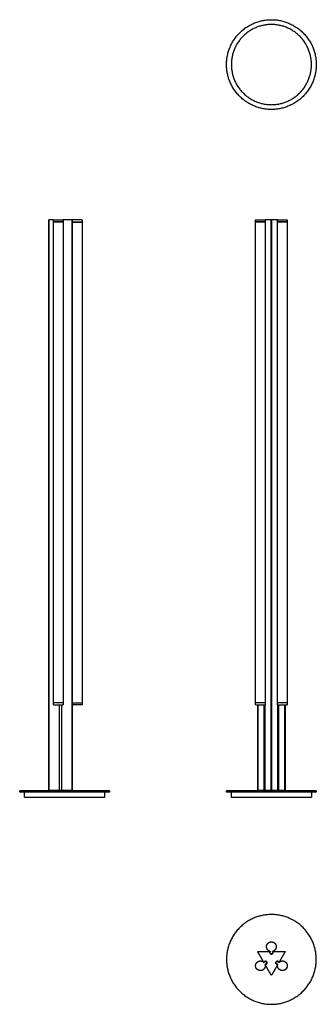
# Model space of a CAD drawing. Header units: millimetres. Extents: x -471 to 455, y -1570 to 1500.
import ezdxf

# ---------------------------------------------------------------- set-up
doc = ezdxf.new("R2010")
doc.units = ezdxf.units.MM
doc.layers.add('Make2D', color=7, linetype='Continuous', true_color=0x000000)
doc.layers.add('Make2D$Visibile$Curve', color=7, linetype='Continuous', true_color=0x000000)

msp = doc.modelspace()

# ---------------------------------------------------------------- linework, layer by layer
at = {"layer": 'Make2D'}
for points in [[(-378.9, -903.4), (-378.9, 876.3)], [(-307, -903.4), (-307, 876.3)], [(314.2, -903.4), (314.2, 876.3)], [(315.9, -903.4), (315.9, 876.3)], [(273.5, -903.4), (273.5, -635.9)], [(356.5, -903.4), (356.5, -635.9)]]:
    msp.add_lwpolyline(points, dxfattribs=at)
at = {"layer": 'Make2D$Visibile$Curve', "color": 18, "lineweight": -3, "true_color": 0x000000}
for points in [[(-335.3, 876.3), (-335.3, -629.6)], [(272.6, -630), (272.6, -629.6)], [(272.6, -903.4), (272.6, -635.9)], [(292.1, -903.4), (292.1, -635.9)]]:
    msp.add_lwpolyline(points, dxfattribs=at)
for points, weights, degree, knots in [([(455, 1360.5), (455, 1500.5), (315, 1500.5), (175, 1500.5), (175, 1360.5), (175, 1220.5), (315, 1220.5), (455, 1220.5), (455, 1360.5)], [1, 0.707106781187, 1, 0.707106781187, 1, 0.707106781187, 1, 0.707106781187, 1], 2, [0, 0, 0, 219.911486, 219.911486, 439.822972, 439.822972, 659.734457, 659.734457, 879.645943, 879.645943, 879.645943]), ([(190, 1360.5), (190, 1485.5), (315, 1485.5), (440, 1485.5), (440, 1360.5), (440, 1235.5), (315, 1235.5), (190, 1235.5), (190, 1360.5)], [1, 0.707106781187, 1, 0.707106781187, 1, 0.707106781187, 1, 0.707106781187, 1], 2, [0, 0, 0, 196.349541, 196.349541, 392.699082, 392.699082, 589.048623, 589.048623, 785.398163, 785.398163, 785.398163]), ([(-365, 876.3), (-368.4, 876.3), (-371.9, 876.3), (-375.4, 876.3), (-378.9, 876.3), (-379.1, 876.3), (-379.3, 876.3), (-379.4, 876.3), (-379.4, 876.3)], [0.538939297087, 0.538939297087, 0.538939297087, 0.538939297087, 0.538939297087, 0.507953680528, 0.495015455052, 0.505096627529, 0.543983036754], 4, [221.804996, 221.804996, 221.804996, 221.804996, 221.804996, 237.873741, 237.873741, 237.873741, 237.873741, 239.071975, 239.071975, 239.071975, 239.071975, 239.071975]), ([(-335.3, 870.3), (-335.3, 870.3), (-336.1, 870.3), (-339.2, 870.3), (-348.5, 870.3), (-357.8, 870.3), (-362.9, 870.3), (-365.5, 870.3), (-365.5, 870.3)], [0.936172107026, 0.953958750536, 1, 0.849950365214, 1, 0.849950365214, 1, 0.920848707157, 0.925202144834], 2, [-96.459292, -96.459292, -96.459292, -91.318635, -91.318635, -74.565102, -74.565102, -57.811569, -57.811569, -48.974067, -48.974067, -48.974067]), ([(-362.8, 876.3), (-358.5, 876.3), (-350.4, 876.3), (-335.8, 876.3), (-335.8, 876.3)], [0.865590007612, 0.811568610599, 1, 0.707106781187, 1], 2, [34.759794, 34.759794, 34.759794, 49.509911, 49.509911, 72.437139, 72.437139, 72.437139]), ([(-305.5, 876.3), (-305.5, 876.3), (-305.6, 876.3), (-305.7, 876.3), (-306, 876.3), (-306.2, 876.3), (-306.5, 876.3), (-306.7, 876.3), (-307, 876.3)], [1, 0.799415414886, 0.668555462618, 0.586870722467, 0.538939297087, 0.586870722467, 0.668555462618, 0.799415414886, 1], 4, [436.813957, 436.813957, 436.813957, 436.813957, 436.813957, 437.861154, 437.861154, 437.861154, 437.861154, 438.908352, 438.908352, 438.908352, 438.908352, 438.908352]), ([(-305.5, 875.8), (-305.4, 876), (-305.3, 876.1), (-305.1, 876.3), (-304.9, 876.3)], [1, 0.92220097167, 1, 0.92220097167, 1], 2, [0, 0, 0, 0.3970624, 0.3970624, 0.7941248, 0.7941248, 0.7941248]), ([(-305.4, 870.3), (-301.9, 870.3), (-288.8, 870.3), (-275.8, 870.3), (-275.8, 870.3)], [1, 0.753707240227, 1, 0.753707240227, 1], 2, [-108.072169, -108.072169, -108.072169, -86.421354, -86.421354, -64.770538, -64.770538, -64.770538]), ([(-276.3, 876.3), (-276.3, 876.3), (-288.9, 876.3), (-301.5, 876.3), (-304.9, 876.3)], [1, 0.753707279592, 1, 0.753707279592, 1], 2, [41.867623, 41.867623, 41.867623, 62.801434, 62.801434, 83.735245, 83.735245, 83.735245]), ([(295.3, 870.3), (297.6, 870.3), (290.5, 870.3), (283.5, 870.3), (274.8, 870.3), (266.2, 870.3), (265.6, 870.3), (265.6, 870.3), (265.6, 870.3)], [1, 0.849950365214, 1, 0.849950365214, 1, 0.849950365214, 1, 0.99116032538, 0.983362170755], 2, [-108.072169, -108.072169, -108.072169, -91.318635, -91.318635, -74.565102, -74.565102, -57.811569, -57.811569, -56.82459, -56.82459, -56.82459]), ([(266.1, 876.3), (266.1, 876.3), (280.7, 876.3), (295.3, 876.3), (295.3, 876.3)], [1, 0.707106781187, 1, 0.707106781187, 1], 2, [34.225392, 34.225392, 34.225392, 57.15262, 57.15262, 80.079848, 80.079848, 80.079848]), ([(314.2, 876.3), (311.8, 876.3), (309.5, 876.3), (307.2, 876.3), (304.9, 876.3), (302.6, 876.3), (300.3, 876.3), (297.9, 876.3), (295.6, 876.3)], [1, 0.856810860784, 0.734124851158, 0.629006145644, 0.538939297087, 0.629006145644, 0.734124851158, 0.856810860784, 1], 4, [240.471816, 240.471816, 240.471816, 240.471816, 240.471816, 259.0093, 259.0093, 259.0093, 259.0093, 277.546784, 277.546784, 277.546784, 277.546784, 277.546784]), ([(325.2, 876.3), (322.8, 876.3), (320.5, 876.3), (318.2, 876.3), (315.9, 876.3), (315.6, 876.3), (315, 876.3), (314.4, 876.3), (314.2, 876.3)], [0.538939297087, 0.538939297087, 0.538939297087, 0.538939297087, 0.538939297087, 0.471754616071, 0.48941657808, 0.642608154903, 1], 4, [219.335421, 219.335421, 219.335421, 219.335421, 219.335421, 237.873741, 237.873741, 237.873741, 237.873741, 240.471816, 240.471816, 240.471816, 240.471816, 240.471816]), ([(364.5, 870.3), (364.5, 870.3), (356.9, 870.3), (349.4, 870.3), (341.8, 870.3)], [1, 0.866026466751, 1, 0.866026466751, 1], 2, [-72.674582, -72.674582, -72.674582, -56.866309, -56.866309, -41.058035, -41.058035, -41.058035]), ([(342.1, 876.3), (349.4, 876.3), (356.7, 876.3), (364, 876.3), (364, 876.3)], [1, 0.866026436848, 1, 0.866026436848, 1], 2, [18.940395, 18.940395, 18.940395, 34.225153, 34.225153, 49.509911, 49.509911, 49.509911]), ([(-335.3, -629.6), (-335.3, -629.6), (-336.1, -629.6), (-339.2, -629.6), (-348.5, -629.6), (-357.8, -629.6), (-362.9, -629.6), (-365.5, -629.6), (-365.5, -629.6)], [0.936170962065, 0.953957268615, 1, 0.849950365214, 1, 0.849950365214, 1, 0.920850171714, 0.925201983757], 2, [12.872279, 12.872279, 12.872279, 18.013101, 18.013101, 34.766634, 34.766634, 51.520168, 51.520168, 60.357506, 60.357506, 60.357506]), ([(-335.3, -630), (-335.3, -630), (-341.2, -630), (-347.1, -630), (-354.3, -630), (-361.5, -630), (-364.3, -630), (-365.5, -630), (-365.5, -630)], [1, 0.896873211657, 1, 0.896873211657, 1, 0.896873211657, 1, 0.95567496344, 0.949452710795], 2, [-96.387089, -96.387089, -96.387089, -82.554825, -82.554825, -68.722562, -68.722562, -54.890299, -54.890299, -48.945039, -48.945039, -48.945039]), ([(-365, -635.9), (-365, -635.9), (-350.4, -635.9), (-335.8, -635.9), (-335.8, -635.9)], [1, 0.707106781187, 1, 0.707106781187, 1], 2, [26.582683, 26.582683, 26.582683, 49.509911, 49.509911, 72.437139, 72.437139, 72.437139]), ([(-305.4, -629.6), (-302.9, -629.6), (-293.7, -629.6), (-284.5, -629.6), (-278.9, -629.6), (-275.8, -629.6), (-275.8, -629.6)], [1, 0.849950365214, 1, 0.849950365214, 1, 0.912595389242, 0.92701796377], 2, [1.259568, 1.259568, 1.259568, 18.013101, 18.013101, 34.766634, 34.766634, 44.525646, 44.525646, 44.525646]), ([(-305.4, -630), (-301.9, -630), (-288.8, -630), (-275.8, -630), (-275.8, -630)], [1, 0.753707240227, 1, 0.753707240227, 1], 2, [-108.072169, -108.072169, -108.072169, -86.421354, -86.421354, -64.770538, -64.770538, -64.770538]), ([(-305.4, -635.4), (-305.4, -635.6), (-305.3, -635.8), (-305.1, -635.9), (-304.9, -635.9)], [1, 0.92220097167, 1, 0.92220097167, 1], 2, [0, 0, 0, 0.3970624, 0.3970624, 0.7941248, 0.7941248, 0.7941248]), ([(-276.3, -635.9), (-276.3, -635.9), (-288.9, -635.9), (-301.5, -635.9), (-304.9, -635.9)], [1, 0.753707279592, 1, 0.753707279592, 1], 2, [41.867623, 41.867623, 41.867623, 62.801434, 62.801434, 83.735245, 83.735245, 83.735245]), ([(295.8, -629.6), (295.8, -629.6), (290.5, -629.6), (283.5, -629.6), (274.8, -629.6), (266.2, -629.6), (265.6, -629.6)], [0.946746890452, 0.884559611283, 1, 0.849950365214, 1, 0.849950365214, 1], 2, [5.123803, 5.123803, 5.123803, 18.013101, 18.013101, 34.766634, 34.766634, 51.520168, 51.520168, 51.520168]), ([(295.8, -630), (295.8, -630), (288.2, -630), (280.7, -630), (273.1, -630), (265.6, -630), (265.6, -630), (265.6, -630), (265.6, -630)], [1, 0.866024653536, 1, 0.866024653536, 1, 0.866024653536, 1, 0.999996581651, 0.999993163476], 2, [-104.291567, -104.291567, -104.291567, -88.483184, -88.483184, -72.674801, -72.674801, -56.866418, -56.866418, -56.866015, -56.866015, -56.866015]), ([(266.1, -635.9), (266.1, -635.9), (280.7, -635.9), (295.3, -635.9), (295.3, -635.9)], [1, 0.707106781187, 1, 0.707106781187, 1], 2, [34.225392, 34.225392, 34.225392, 57.15262, 57.15262, 80.079848, 80.079848, 80.079848]), ([(364.5, -629.6), (364.5, -629.6), (357.7, -629.6), (349.9, -629.6), (341.8, -629.6), (334.3, -629.6), (334.3, -629.6)], [0.969015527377, 0.867493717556, 1, 0.849950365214, 1, 0.837407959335, 0.935007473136], 2, [36.725407, 36.725407, 36.725407, 51.520168, 51.520168, 68.273701, 68.273701, 83.947666, 83.947666, 83.947666]), ([(364.5, -630), (364.5, -630), (356.9, -630), (349.4, -630), (341.8, -630)], [1, 0.866026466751, 1, 0.866026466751, 1], 2, [-72.674582, -72.674582, -72.674582, -56.866309, -56.866309, -41.058035, -41.058035, -41.058035]), ([(342.1, -635.9), (349.4, -635.9), (356.7, -635.9), (364, -635.9), (364, -635.9)], [1, 0.866026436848, 1, 0.866026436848, 1], 2, [18.940395, 18.940395, 18.940395, 34.225153, 34.225153, 49.509911, 49.509911, 49.509911]), ([(-362.9, -903.4), (-366.9, -903.4), (-371, -903.4), (-375, -903.4), (-379, -903.4), (-379.2, -903.4), (-379.4, -903.4), (-379.5, -903.4), (-379.5, -903.4)], [0.538939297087, 0.538939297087, 0.538939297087, 0.538939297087, 0.538939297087, 0.507953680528, 0.495015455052, 0.505096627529, 0.543983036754], 4, [219.335421, 219.335421, 219.335421, 219.335421, 219.335421, 237.873741, 237.873741, 237.873741, 237.873741, 239.071975, 239.071975, 239.071975, 239.071975, 239.071975]), ([(-346.1, -903.4), (-346.1, -903.4), (-346.1, -903.4), (-346.2, -903.4), (-346.4, -903.4), (-346.5, -903.4), (-346.6, -903.4), (-346.8, -903.4), (-346.9, -903.4)], [1, 0.856810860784, 0.723933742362, 0.629006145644, 0.538939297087, 0.629006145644, 0.723933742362, 0.856810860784, 1], 4, [497.829215, 497.829215, 497.829215, 497.829215, 497.829215, 498.392957, 498.392957, 498.392957, 498.392957, 498.956699, 498.956699, 498.956699, 498.956699, 498.956699]), ([(-339.4, -903.4), (-340.4, -903.4), (-341.4, -903.4), (-342.4, -903.4), (-343.2, -903.4), (-344.3, -903.4), (-345.2, -903.4), (-345.7, -903.4), (-345.9, -903.4)], [0.524154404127, 0.505356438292, 0.501554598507, 0.512748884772, 0.538939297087, 0.59341603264, 0.678741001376, 0.808331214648, 1], 4, [488.114387, 488.114387, 488.114387, 488.114387, 488.114387, 492.033629, 492.033629, 492.033629, 492.033629, 496.596877, 496.596877, 496.596877, 496.596877, 496.596877]), ([(-323.1, -903.4), (-327.1, -903.4), (-331.2, -903.4), (-335.2, -903.4), (-339.2, -903.4), (-339.3, -903.4), (-339.4, -903.4), (-339.4, -903.4), (-339.4, -903.4)], [0.538939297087, 0.538939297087, 0.538939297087, 0.538939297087, 0.538939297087, 0.538939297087, 0.532060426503, 0.538118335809, 0.538873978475], 4, [457.446644, 457.446644, 457.446644, 457.446644, 457.446644, 475.984935, 475.984935, 475.984935, 475.984935, 476.525832, 476.525832, 476.525832, 476.525832, 476.525832]), ([(-305.6, -903.4), (-305.6, -903.4), (-305.7, -903.4), (-305.8, -903.4), (-306.1, -903.4), (-306.3, -903.4), (-306.6, -903.4), (-306.8, -903.4), (-307.1, -903.4)], [1, 0.799415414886, 0.668555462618, 0.586870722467, 0.538939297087, 0.586870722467, 0.668555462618, 0.799415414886, 1], 4, [436.813957, 436.813957, 436.813957, 436.813957, 436.813957, 437.861154, 437.861154, 437.861154, 437.861154, 438.908352, 438.908352, 438.908352, 438.908352, 438.908352]), ([(455, -904.1), (455, -904.1), (315, -904.1), (175, -904.1), (175, -904.1)], [1, 0.707106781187, 1, 0.707106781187, 1], 2, [0, 0, 0, 219.911486, 219.911486, 439.822972, 439.822972, 439.822972]), ([(455, -908.1), (455, -908.1), (315, -908.1), (175, -908.1), (175, -908.1)], [1, 0.707106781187, 1, 0.707106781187, 1], 2, [0, 0, 0, 219.911486, 219.911486, 439.822972, 439.822972, 439.822972]), ([(314.2, -903.4), (311.8, -903.4), (309.5, -903.4), (307.2, -903.4), (304.9, -903.4), (302.6, -903.4), (300.3, -903.4), (297.9, -903.4), (272.6, -903.4)], [1, 0.856810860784, 0.734124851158, 0.629006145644, 0.538939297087, 0.629006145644, 0.734124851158, 0.856810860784, 1], 4, [240.471816, 240.471816, 240.471816, 240.471816, 240.471816, 259.0093, 259.0093, 259.0093, 259.0093, 277.546784, 277.546784, 277.546784, 277.546784, 277.546784]), ([(325.2, -903.4), (322.8, -903.4), (320.5, -903.4), (318.2, -903.4), (315.9, -903.4), (315.6, -903.4), (315, -903.4), (314.4, -903.4), (314.2, -903.4)], [0.538939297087, 0.538939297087, 0.538939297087, 0.538939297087, 0.538939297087, 0.471754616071, 0.48941657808, 0.642608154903, 1], 4, [219.335421, 219.335421, 219.335421, 219.335421, 219.335421, 237.873741, 237.873741, 237.873741, 237.873741, 240.471816, 240.471816, 240.471816, 240.471816, 240.471816]), ([(348.1, -903.4), (345.8, -903.4), (343.5, -903.4), (341.2, -903.4), (338.9, -903.4), (338.8, -903.4), (338.7, -903.4), (338.5, -903.4), (338.4, -903.4), (338.3, -903.4), (338.1, -903.4), (338, -903.4), (338, -903.4)], [0.538939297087, 0.538939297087, 0.538939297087, 0.538939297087, 0.538939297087, 0.538939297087, 0.531478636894, 0.538939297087, 0.538939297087, 0.629006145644, 0.72396219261, 0.856810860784, 1], 4, [457.446644, 457.446644, 457.446644, 457.446644, 457.446644, 475.984935, 475.984935, 475.984935, 475.984935, 476.548241, 476.548241, 476.548241, 476.548241, 477.111547, 477.111547, 477.111547, 477.111547, 477.111547]), ([(-455.5, -924.1), (-455.5, -924.1), (-330.5, -924.1), (-205.5, -924.1), (-205.5, -924.1)], [1, 0.707106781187, 1, 0.707106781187, 1], 2, [196.349541, 196.349541, 196.349541, 392.699082, 392.699082, 589.048623, 589.048623, 589.048623]), ([(190, -924.1), (190, -924.1), (315, -924.1), (440, -924.1), (440, -924.1)], [1, 0.707106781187, 1, 0.707106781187, 1], 2, [0, 0, 0, 196.349541, 196.349541, 392.699082, 392.699082, 392.699082]), ([(455, -1429.7), (455, -1569.7), (315, -1569.7), (175, -1569.7), (175, -1429.7), (175, -1289.7), (315, -1289.7), (455, -1289.7), (455, -1429.7)], [1, 0.707106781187, 1, 0.707106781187, 1, 0.707106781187, 1, 0.707106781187, 1], 2, [0, 0, 0, 219.911486, 219.911486, 439.822972, 439.822972, 659.734457, 659.734457, 879.645943, 879.645943, 879.645943]), ([(299.9, -1390.1), (299.9, -1387.2), (301, -1384.5), (302.1, -1381.6), (304.4, -1379.4), (306.6, -1377.2), (309.5, -1376), (312.1, -1375), (315, -1375), (317.9, -1375), (320.6, -1376), (323.5, -1377.2), (325.7, -1379.4), (327.9, -1381.6), (329.1, -1384.5), (330.1, -1387.2), (330.1, -1390.1), (330.1, -1392.9), (329.1, -1395.6), (327.9, -1398.5), (325.7, -1400.7), (323.5, -1402.9), (320.6, -1404.1), (319.9, -1404.4), (319.1, -1404.6)], [1, 0.926776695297, 0.890165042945, 0.853553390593, 0.853553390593, 0.853553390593, 0.890165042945, 0.926776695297, 1, 0.926776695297, 0.890165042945, 0.853553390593, 0.853553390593, 0.853553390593, 0.890165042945, 0.926776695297, 1, 0.926776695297, 0.890165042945, 0.853553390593, 0.853553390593, 0.853553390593, 0.890165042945, 0.899847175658, 0.912089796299], 2, [0, 0, 0, 5.758902, 5.758902, 12.011839, 12.011839, 18.264777, 18.264777, 24.023679, 24.023679, 29.782581, 29.782581, 36.035518, 36.035518, 42.288456, 42.288456, 48.047358, 48.047358, 53.80626, 53.80626, 60.059197, 60.059197, 66.312135, 66.312135, 67.835105, 67.835105, 67.835105]), ([(272.6, -1406.1), (272.5, -1405.9), (272.5, -1405.6), (272.5, -1405.4), (272.6, -1405.1), (272.8, -1404.9), (273, -1404.7), (273.2, -1404.6), (273.5, -1404.6)], [1, 0.799415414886, 0.668555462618, 0.586870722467, 0.538939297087, 0.586870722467, 0.668555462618, 0.799415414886, 1], 4, [337.595317, 337.595317, 337.595317, 337.595317, 337.595317, 338.642515, 338.642515, 338.642515, 338.642515, 339.689712, 339.689712, 339.689712, 339.689712, 339.689712]), ([(311, -1404.6), (307.1, -1403.5), (304.4, -1400.7), (299.9, -1396.3), (299.9, -1390.1)], [0.912089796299, 0.853553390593, 0.853553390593, 0.853553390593, 1], 2, [4.599317, 4.599317, 4.599317, 12.505875, 12.505875, 25.01175, 25.01175, 25.01175]), ([(310.6, -1406.6), (310.2, -1407.7), (310.1, -1408.9), (310.5, -1410), (311.1, -1410.9), (311.8, -1411.9), (312.7, -1412.6), (313.9, -1413), (315, -1413), (316.2, -1413), (317.3, -1412.6), (318.3, -1411.9), (318.9, -1410.9), (319.6, -1410), (319.9, -1408.9), (319.9, -1407.7), (319.5, -1406.6)], [1, 0.808331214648, 0.678741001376, 0.59341603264, 0.538939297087, 0.508445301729, 0.49828063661, 0.508445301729, 0.538939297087, 0.508445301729, 0.49828063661, 0.508445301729, 0.538939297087, 0.59341603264, 0.678741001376, 0.808331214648, 1], 4, [379.125339, 379.125339, 379.125339, 379.125339, 379.125339, 383.688587, 383.688587, 383.688587, 383.688587, 388.251835, 388.251835, 388.251835, 388.251835, 392.815083, 392.815083, 392.815083, 392.815083, 397.378331, 397.378331, 397.378331, 397.378331, 397.378331]), ([(318.7, -1405.6), (319.1, -1406.1), (319.3, -1406.6), (319.6, -1407.4), (319.6, -1408.3), (319.6, -1409.2), (319.3, -1410), (319, -1410.9), (318.3, -1411.6), (317.6, -1412.2), (316.7, -1412.6), (315.9, -1412.9), (315, -1412.9), (314.2, -1412.9), (313.3, -1412.6), (312.5, -1412.2), (311.8, -1411.6), (311.1, -1410.9), (310.8, -1410), (310.4, -1409.2), (310.4, -1408.3)], [0.858871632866, 0.867507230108, 0.890165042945, 0.926776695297, 1, 0.926776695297, 0.890165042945, 0.853553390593, 0.853553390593, 0.853553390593, 0.890165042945, 0.926776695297, 1, 0.926776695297, 0.890165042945, 0.853553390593, 0.853553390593, 0.853553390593, 0.890165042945, 0.926776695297, 1], 2, [11.696504, 11.696504, 11.696504, 12.874641, 12.874641, 14.627928, 14.627928, 16.381215, 16.381215, 18.28491, 18.28491, 20.188606, 20.188606, 21.941893, 21.941893, 23.69518, 23.69518, 25.598875, 25.598875, 27.50257, 27.50257, 29.255857, 29.255857, 29.255857]), ([(310.4, -1408.3), (310.4, -1407.4), (310.8, -1406.6), (311, -1406.1), (311.3, -1405.6)], [1, 0.926776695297, 0.890165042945, 0.867719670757, 0.85903480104], 2, [0, 0, 0, 1.753287, 1.753287, 2.920378, 2.920378, 2.920378]), ([(310.6, -1404.6), (310.7, -1404.6), (310.9, -1404.7), (311, -1404.8), (311, -1404.9), (311.1, -1405), (311.1, -1405.2), (311.1, -1405.3), (311, -1405.4)], [1, 0.856810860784, 0.723933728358, 0.629006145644, 0.538939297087, 0.629006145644, 0.723933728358, 0.856810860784, 1], 4, [376.765516, 376.765516, 376.765516, 376.765516, 376.765516, 377.329259, 377.329259, 377.329259, 377.329259, 377.893001, 377.893001, 377.893001, 377.893001, 377.893001]), ([(311, -1404.6), (311.3, -1404.7), (311.4, -1405), (311.5, -1405.3), (311.3, -1405.6)], [1, 0.886358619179, 1, 0.886358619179, 1], 2, [-130.800651, -130.800651, -130.800651, -130.170868, -130.170868, -129.541084, -129.541084, -129.541084]), ([(319.1, -1405.4), (319, -1405.3), (318.9, -1405.2), (319, -1405), (319, -1404.9), (319.1, -1404.8), (319.2, -1404.7), (319.3, -1404.6), (319.5, -1404.6)], [1, 0.856810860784, 0.723933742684, 0.629006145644, 0.538939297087, 0.629006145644, 0.723933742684, 0.856810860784, 1], 4, [398.610669, 398.610669, 398.610669, 398.610669, 398.610669, 399.174411, 399.174411, 399.174411, 399.174411, 399.738153, 399.738153, 399.738153, 399.738153, 399.738153]), ([(356.5, -1404.6), (356.8, -1404.6), (357.1, -1404.7), (357.3, -1404.9), (357.4, -1405.1), (357.5, -1405.4), (357.6, -1405.6), (357.5, -1405.9), (357.4, -1406.1)], [1, 0.799415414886, 0.668555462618, 0.586870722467, 0.538939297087, 0.586870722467, 0.668555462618, 0.799415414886, 1], 4, [436.813957, 436.813957, 436.813957, 436.813957, 436.813957, 437.861154, 437.861154, 437.861154, 437.861154, 438.908352, 438.908352, 438.908352, 438.908352, 438.908352]), ([(295.3, -1445.8), (295.5, -1446.6), (295.6, -1447.3), (296.1, -1450.4), (295.3, -1453.4), (294.5, -1456.5), (292.5, -1458.9), (290.7, -1461.2), (288.2, -1462.6), (285.7, -1464.1), (282.9, -1464.5), (279.8, -1464.9), (276.8, -1464.1), (273.8, -1463.3), (271.3, -1461.4), (269.1, -1459.6), (267.6, -1457.1), (266.2, -1454.6), (265.8, -1451.7), (265.3, -1448.7), (266.1, -1445.6), (266.9, -1442.6), (268.9, -1440.2), (270.6, -1437.9), (273.1, -1436.5)], [0.912089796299, 0.899847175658, 0.890165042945, 0.853553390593, 0.853553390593, 0.853553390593, 0.890165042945, 0.926776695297, 1, 0.926776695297, 0.890165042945, 0.853553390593, 0.853553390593, 0.853553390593, 0.890165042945, 0.926776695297, 1, 0.926776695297, 0.890165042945, 0.853553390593, 0.853553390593, 0.853553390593, 0.890165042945, 0.926776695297, 1], 2, [28.259611, 28.259611, 28.259611, 29.782581, 29.782581, 36.035518, 36.035518, 42.288456, 42.288456, 48.047358, 48.047358, 53.80626, 53.80626, 60.059197, 60.059197, 66.312135, 66.312135, 72.071037, 72.071037, 77.829939, 77.829939, 84.082876, 84.082876, 90.335814, 90.335814, 96.094716, 96.094716, 96.094716]), ([(273.1, -1436.5), (278.6, -1433.3), (284.6, -1435), (288.4, -1436), (291.2, -1438.7)], [1, 0.853553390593, 0.853553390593, 0.853553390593, 0.912089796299], 2, [0, 0, 0, 12.505875, 12.505875, 20.412433, 20.412433, 20.412433]), ([(292.1, -1438.2), (292, -1438.3), (291.9, -1438.4), (291.8, -1438.5), (291.6, -1438.5), (291.5, -1438.5), (291.4, -1438.5), (291.2, -1438.4), (291.2, -1438.3)], [1, 0.856810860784, 0.723905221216, 0.629006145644, 0.538939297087, 0.629006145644, 0.723905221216, 0.856810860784, 1], 4, [299.391937, 299.391937, 299.391937, 299.391937, 299.391937, 299.956115, 299.956115, 299.956115, 299.956115, 300.520293, 300.520293, 300.520293, 300.520293, 300.520293]), ([(291.2, -1438.7), (291.5, -1439), (291.8, -1438.9), (292.2, -1438.9), (292.3, -1438.5)], [1, 0.886358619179, 1, 0.886358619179, 1], 2, [-130.800651, -130.800651, -130.800651, -130.170868, -130.170868, -129.541084, -129.541084, -129.541084]), ([(292.3, -1438.5), (292.5, -1438), (292.9, -1437.6), (293.4, -1436.9), (294.2, -1436.4)], [0.858871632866, 0.867507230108, 0.890165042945, 0.926776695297, 1], 2, [4.38254, 4.38254, 4.38254, 5.560677, 5.560677, 7.313964, 7.313964, 7.313964]), ([(297.3, -1445), (298.5, -1444.8), (299.5, -1444.2), (300.3, -1443.4), (300.8, -1442.3), (301.3, -1441.3), (301.4, -1440.1), (301.2, -1438.9), (300.6, -1437.9), (300, -1436.9), (299.2, -1436.1), (298.1, -1435.7), (296.9, -1435.6), (295.7, -1435.5), (294.6, -1435.8), (293.6, -1436.4), (292.9, -1437.3)], [1, 0.808331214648, 0.678741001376, 0.59341603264, 0.538939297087, 0.508445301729, 0.49828063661, 0.508445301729, 0.538939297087, 0.508445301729, 0.49828063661, 0.508445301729, 0.538939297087, 0.59341603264, 0.678741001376, 0.808331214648, 1], 4, [279.906607, 279.906607, 279.906607, 279.906607, 279.906607, 284.469855, 284.469855, 284.469855, 284.469855, 289.033103, 289.033103, 289.033103, 289.033103, 293.596351, 293.596351, 293.596351, 293.596351, 298.159599, 298.159599, 298.159599, 298.159599, 298.159599]), ([(294.2, -1436.4), (295, -1436), (295.8, -1435.9), (296.8, -1435.7), (297.7, -1436), (298.6, -1436.2), (299.3, -1436.8), (300, -1437.4), (300.5, -1438.1), (300.9, -1438.9), (301, -1439.7), (301.2, -1440.7), (300.9, -1441.6), (300.7, -1442.5), (300.1, -1443.3), (299.6, -1444), (298.8, -1444.4), (298, -1444.8), (297.2, -1445), (296.6, -1445), (296, -1445)], [1, 0.926776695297, 0.890165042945, 0.853553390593, 0.853553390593, 0.853553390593, 0.890165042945, 0.926776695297, 1, 0.926776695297, 0.890165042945, 0.853553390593, 0.853553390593, 0.853553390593, 0.890165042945, 0.926776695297, 1, 0.926776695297, 0.890165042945, 0.867507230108, 0.858871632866], 2, [0, 0, 0, 1.753287, 1.753287, 3.656982, 3.656982, 5.560677, 5.560677, 7.313964, 7.313964, 9.067251, 9.067251, 10.970946, 10.970946, 12.874641, 12.874641, 14.627928, 14.627928, 16.381215, 16.381215, 17.559353, 17.559353, 17.559353]), ([(337.2, -1437.3), (336.5, -1436.4), (335.5, -1435.8), (334.3, -1435.5), (333.2, -1435.6), (332, -1435.7), (330.9, -1436.1), (330, -1436.9), (329.4, -1437.9), (328.9, -1438.9), (328.6, -1440.1), (328.8, -1441.3), (329.3, -1442.3), (329.8, -1443.4), (330.6, -1444.2), (331.6, -1444.8), (332.7, -1445)], [1, 0.808331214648, 0.678741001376, 0.59341603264, 0.538939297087, 0.508445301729, 0.49828063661, 0.508445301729, 0.538939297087, 0.508445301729, 0.49828063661, 0.508445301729, 0.538939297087, 0.59341603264, 0.678741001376, 0.808331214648, 1], 4, [478.343885, 478.343885, 478.343885, 478.343885, 478.343885, 482.907133, 482.907133, 482.907133, 482.907133, 487.470381, 487.470381, 487.470381, 487.470381, 492.033629, 492.033629, 492.033629, 492.033629, 496.596877, 496.596877, 496.596877, 496.596877, 496.596877]), ([(331.3, -1444.4), (330.5, -1444), (330, -1443.3), (329.4, -1442.5), (329.1, -1441.6), (328.9, -1440.7), (329, -1439.7), (329.1, -1438.9), (329.6, -1438.1), (330, -1437.4), (330.7, -1436.8), (331.5, -1436.2), (332.4, -1436), (333.3, -1435.7), (334.2, -1435.9), (335.1, -1436), (335.9, -1436.4), (336.6, -1436.9), (337.2, -1437.6), (337.5, -1438), (337.8, -1438.5)], [1, 0.926776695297, 0.890165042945, 0.853553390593, 0.853553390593, 0.853553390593, 0.890165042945, 0.926776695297, 1, 0.926776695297, 0.890165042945, 0.853553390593, 0.853553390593, 0.853553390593, 0.890165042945, 0.926776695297, 1, 0.926776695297, 0.890165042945, 0.867507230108, 0.858871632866], 2, [0, 0, 0, 1.753287, 1.753287, 3.656982, 3.656982, 5.560677, 5.560677, 7.313964, 7.313964, 9.067251, 9.067251, 10.970946, 10.970946, 12.874641, 12.874641, 14.627928, 14.627928, 16.381215, 16.381215, 17.559353, 17.559353, 17.559353]), ([(348.1, -1422.2), (345.8, -1426.2), (343.5, -1430.2), (341.2, -1434.2), (338.9, -1438.3), (338.8, -1438.4), (338.7, -1438.5), (338.5, -1438.5), (338.4, -1438.5), (338.3, -1438.5), (338.1, -1438.4), (338, -1438.3), (338, -1438.2)], [0.538939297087, 0.538939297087, 0.538939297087, 0.538939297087, 0.538939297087, 0.538939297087, 0.531478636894, 0.538939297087, 0.538939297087, 0.629006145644, 0.72396219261, 0.856810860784, 1], 4, [457.446644, 457.446644, 457.446644, 457.446644, 457.446644, 475.984935, 475.984935, 475.984935, 475.984935, 476.548241, 476.548241, 476.548241, 476.548241, 477.111547, 477.111547, 477.111547, 477.111547, 477.111547]), ([(338.8, -1438.7), (339.4, -1438.2), (340, -1437.7), (342.4, -1435.8), (345.5, -1435), (348.5, -1434.1), (351.6, -1434.6), (354.4, -1435), (356.9, -1436.5), (359.4, -1437.9), (361.2, -1440.2), (363.1, -1442.6), (363.9, -1445.6), (364.8, -1448.7), (364.3, -1451.7), (363.9, -1454.6), (362.4, -1457.1), (361, -1459.6), (358.7, -1461.4), (356.3, -1463.3), (353.3, -1464.1), (350.3, -1464.9), (347.2, -1464.5), (344.3, -1464.1), (341.8, -1462.6)], [0.912089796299, 0.899847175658, 0.890165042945, 0.853553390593, 0.853553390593, 0.853553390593, 0.890165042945, 0.926776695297, 1, 0.926776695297, 0.890165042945, 0.853553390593, 0.853553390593, 0.853553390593, 0.890165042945, 0.926776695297, 1, 0.926776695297, 0.890165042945, 0.853553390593, 0.853553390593, 0.853553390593, 0.890165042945, 0.926776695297, 1], 2, [28.259611, 28.259611, 28.259611, 29.782581, 29.782581, 36.035518, 36.035518, 42.288456, 42.288456, 48.047358, 48.047358, 53.80626, 53.80626, 60.059197, 60.059197, 66.312135, 66.312135, 72.071037, 72.071037, 77.829939, 77.829939, 84.082876, 84.082876, 90.335814, 90.335814, 96.094716, 96.094716, 96.094716]), ([(295.6, -1445.9), (295.6, -1445.8), (295.5, -1445.7), (295.6, -1445.5), (295.6, -1445.4), (295.7, -1445.3), (295.8, -1445.2), (296, -1445.2), (296.1, -1445.2)], [1, 0.856810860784, 0.723933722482, 0.629006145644, 0.538939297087, 0.629006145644, 0.723933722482, 0.856810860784, 1], 4, [277.546784, 277.546784, 277.546784, 277.546784, 277.546784, 278.110526, 278.110526, 278.110526, 278.110526, 278.674268, 278.674268, 278.674268, 278.674268, 278.674268]), ([(314.2, -1478.1), (311.8, -1474), (309.5, -1470), (307.2, -1466), (304.9, -1462), (302.6, -1458), (300.3, -1454), (297.9, -1450), (295.6, -1445.9)], [1, 0.856810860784, 0.734124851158, 0.629006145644, 0.538939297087, 0.629006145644, 0.734124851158, 0.856810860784, 1], 4, [240.471816, 240.471816, 240.471816, 240.471816, 240.471816, 259.0093, 259.0093, 259.0093, 259.0093, 277.546784, 277.546784, 277.546784, 277.546784, 277.546784]), ([(325.2, -1462), (322.8, -1466), (320.5, -1470), (318.2, -1474), (315.9, -1478.1), (315.6, -1478.6), (315, -1478.8), (314.4, -1478.6), (314.2, -1478.1)], [0.538939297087, 0.538939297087, 0.538939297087, 0.538939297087, 0.538939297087, 0.471754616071, 0.48941657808, 0.642608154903, 1], 4, [219.335421, 219.335421, 219.335421, 219.335421, 219.335421, 237.873741, 237.873741, 237.873741, 237.873741, 240.471816, 240.471816, 240.471816, 240.471816, 240.471816]), ([(334, -1445), (333.5, -1445), (332.9, -1445), (332, -1444.8), (331.3, -1444.4)], [0.858871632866, 0.867507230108, 0.890165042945, 0.926776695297, 1], 2, [4.38254, 4.38254, 4.38254, 5.560677, 5.560677, 7.313964, 7.313964, 7.313964]), ([(334.7, -1445.8), (334.8, -1445.5), (334.6, -1445.2), (334.4, -1445), (334, -1445)], [1, 0.886358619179, 1, 0.886358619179, 1], 2, [-130.800651, -130.800651, -130.800651, -130.170868, -130.170868, -129.541084, -129.541084, -129.541084]), ([(334, -1445.2), (334.1, -1445.2), (334.2, -1445.2), (334.4, -1445.3), (334.4, -1445.4), (334.5, -1445.5), (334.5, -1445.7), (334.5, -1445.8), (334.4, -1445.9)], [1, 0.856810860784, 0.723933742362, 0.629006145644, 0.538939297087, 0.629006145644, 0.723933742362, 0.856810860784, 1], 4, [497.829215, 497.829215, 497.829215, 497.829215, 497.829215, 498.392957, 498.392957, 498.392957, 498.392957, 498.956699, 498.956699, 498.956699, 498.956699, 498.956699]), ([(341.8, -1462.6), (336.4, -1459.5), (334.8, -1453.4), (333.8, -1449.6), (334.7, -1445.8)], [1, 0.853553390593, 0.853553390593, 0.853553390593, 0.912089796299], 2, [0, 0, 0, 12.505875, 12.505875, 20.412433, 20.412433, 20.412433])]:
    msp.add_rational_spline(points, weights, degree=degree, knots=knots, dxfattribs=at)
for points, degree in [([(-379.5, -903.4), (-379.4, -13.6), (-379.4, 876.3)], 2), ([(-365.5, 870.3), (-365.5, 873), (-365.5, 875.8)], 2), ([(-365.5, -629.6), (-365.5, 120), (-365.5, 869.6)], 2), ([(-346, 869.6), (-346, 870), (-346, 870.3)], 2), ([(-339.3, 869.6), (-339.3, 870), (-339.3, 870.3)], 2), ([(-323, 876.3), (-326.2, 876.3), (-329.4, 876.3), (-332.6, 876.3), (-335.8, 876.3)], 4), ([(-305.6, -903.4), (-305.5, -13.6), (-305.5, 876.3)], 2), ([(-275.8, 875.8), (-275.8, 873), (-275.8, 870.3)], 2), ([(-275.8, 869.6), (-275.8, 120), (-275.8, -629.6)], 2), ([(265.6, 870.3), (265.6, 873), (265.6, 875.8)], 2), ([(265.6, -629.6), (265.6, 120), (265.6, 869.6)], 2), ([(272.6, 869.6), (272.6, 870), (272.6, 870.3)], 2), ([(292.1, 869.6), (292.1, 870), (292.1, 870.3)], 2), ([(295.6, 876.1), (295.6, 876.2), (295.6, 876.3)], 2), ([(295.6, 869.6), (295.6, 870), (295.6, 870.3)], 2), ([(295.8, 875.8), (295.8, 873), (295.8, 870.3)], 2), ([(295.8, 869.6), (295.8, 120), (295.8, -629.6)], 2), ([(334.3, 870.3), (334.3, 873), (334.3, 875.8)], 2), ([(334.3, -629.6), (334.3, 120), (334.3, 869.6)], 2), ([(334.5, 876.3), (334.5, 876.2), (334.5, 876.2)], 2), ([(334.5, 870.3), (334.5, 870), (334.5, 869.6)], 2), ([(337.2, 876.3), (337.2, 876.3), (337.2, 876.3), (337.2, 876.3), (337.2, 876.3)], 4), ([(338, 869.6), (338, 870), (338, 870.3)], 2), ([(357.5, 870.3), (357.5, 870), (357.5, 869.6)], 2), ([(364.4, 869.6), (364.5, 120), (364.5, -629.6)], 2), ([(364.5, 875.8), (364.5, 873), (364.5, 870.3)], 2), ([(-365.5, -635.4), (-365.5, -632.7), (-365.5, -630)], 2), ([(-346.1, -629.9), (-346.1, -629.8), (-346.1, -629.6)], 2), ([(-346.1, -903.4), (-346.1, -769.7), (-346.1, -635.9)], 2), ([(-339.4, -630), (-339.4, -629.8), (-339.4, -629.6)], 2), ([(-339.4, -903.4), (-339.4, -769.7), (-339.4, -635.9)], 2), ([(-335.3, -630), (-335.3, -632.7), (-335.3, -635.4)], 2), ([(-305.4, -635.4), (-305.4, -632.7), (-305.4, -630)], 2), ([(-275.8, -630), (-275.8, -632.7), (-275.8, -635.4)], 2), ([(265.6, -635.4), (265.6, -632.7), (265.6, -630)], 2), ([(266.1, -635.9), (265.8, -635.9), (265.6, -635.7), (265.6, -635.4)], 3), ([(292.1, -630), (292.1, -629.8), (292.1, -629.6)], 2), ([(295.6, -630), (295.6, -629.8), (295.6, -629.6)], 2), ([(295.6, -903.4), (295.6, -769.6), (295.6, -635.8)], 2), ([(295.8, -630), (295.8, -632.7), (295.8, -635.4)], 2), ([(334.3, -635.4), (334.3, -632.7), (334.3, -630)], 2), ([(334.5, -629.6), (334.5, -629.8), (334.5, -630)], 2), ([(334.5, -635.8), (334.5, -769.6), (334.5, -903.4)], 2), ([(338, -630), (338, -629.8), (338, -629.6)], 2), ([(338, -903.4), (338, -769.7), (338, -636)], 2), ([(357.5, -629.6), (357.5, -629.8), (357.5, -630)], 2), ([(357.5, -636), (357.5, -769.7), (357.5, -903.4)], 2), ([(364.5, -630), (364.5, -632.7), (364.5, -635.4)], 2), ([(-470.5, -908.1), (-470.5, -906.1), (-470.5, -904.1)], 2), ([(-455.5, -924.1), (-455.5, -916.1), (-455.5, -908.1)], 2), ([(-345.9, -903.4), (-346, -903.4), (-346, -903.4), (-346.1, -903.4), (-346.1, -903.4)], 4), ([(-205.5, -908.1), (-205.5, -916.1), (-205.5, -924.1)], 2), ([(-190.5, -904.1), (-190.5, -906.1), (-190.5, -908.1)], 2), ([(175, -908.1), (175, -906.1), (175, -904.1)], 2), ([(190, -924.1), (190, -916.1), (190, -908.1)], 2), ([(325.2, -903.4), (325.2, -903.4), (325.2, -903.4), (325.2, -903.4), (325.2, -903.4)], 4), ([(338, -903.4), (337.8, -903.4), (337.6, -903.4), (337.4, -903.4), (337.2, -903.4)], 4), ([(440, -908.1), (440, -916.1), (440, -924.1)], 2), ([(455, -904.1), (455, -906.1), (455, -908.1)], 2), ([(273.5, -1404.6), (282.8, -1404.6), (292, -1404.6), (301.3, -1404.6), (310.6, -1404.6)], 4), ([(311, -1405.4), (310.9, -1405.7), (310.8, -1406), (310.7, -1406.3), (310.6, -1406.6)], 4), ([(319.5, -1406.6), (319.4, -1406.3), (319.3, -1406), (319.2, -1405.7), (319.1, -1405.4)], 4), ([(319.5, -1404.6), (338, -1404.6), (356.5, -1404.6)], 2), ([(281.9, -1422.2), (281.9, -1422.2), (281.9, -1422.3)], 2), ([(292.9, -1437.3), (292.7, -1437.5), (292.5, -1437.7), (292.3, -1438), (292.1, -1438.2)], 4), ([(338, -1438.2), (337.8, -1438), (337.6, -1437.7), (337.4, -1437.5), (337.2, -1437.3)], 4), ([(296.1, -1445.2), (296.4, -1445.1), (296.7, -1445.1), (297, -1445), (297.3, -1445)], 4), ([(325.2, -1462), (325.2, -1462.1), (325.2, -1462.1)], 2), ([(332.7, -1445), (333, -1445), (333.4, -1445.1), (333.7, -1445.1), (334, -1445.2)], 4)]:
    msp.add_open_spline(points, degree=degree, dxfattribs=at)
for points, knots in [([(-365.5, 875.8), (-365.5, 875.9), (-365.4, 876), (-365.2, 876.2), (-365, 876.2), (-365, 876.3)], [0, 0, 0, 0, 0.4541601, 0.4541601, 0.7812821, 0.7812821, 0.7812821, 0.7812821]), ([(-335.3, 869.6), (-335.3, 869.6), (-335.5, 869.6), (-336.1, 869.6), (-338, 869.6), (-342.8, 869.6), (-348.5, 869.6), (-354.2, 869.6), (-359.8, 869.6), (-362.9, 869.6), (-364.6, 869.6), (-365.5, 869.6), (-365.5, 869.6)], [34.563168, 34.563168, 34.563168, 34.563168, 39.859756, 39.859756, 39.859756, 57.486923, 57.486923, 57.486923, 75.11409, 75.11409, 75.11409, 84.431845, 84.431845, 84.431845, 84.431845]), ([(-335.8, 876.3), (-335.8, 876.3), (-335.4, 876.2), (-335.3, 876), (-335.3, 875.9), (-335.3, 875.8)], [0, 0, 0, 0, 0.151285, 0.151285, 0.7890808, 0.7890808, 0.7890808, 0.7890808]), ([(-305.5, 869.6), (-303.9, 869.6), (-299.4, 869.6), (-293.7, 869.6), (-288.1, 869.6), (-282.3, 869.6), (-278.9, 869.6), (-276.8, 869.6), (-275.8, 869.6), (-275.8, 869.6)], [22.232589, 22.232589, 22.232589, 22.232589, 39.859756, 39.859756, 39.859756, 57.486923, 57.486923, 57.486923, 67.809917, 67.809917, 67.809917, 67.809917]), ([(-276.3, 876.3), (-276.2, 876.2), (-276, 876.2), (-275.8, 876), (-275.8, 875.9), (-275.8, 875.8)], [0, 0, 0, 0, 0.327122, 0.327122, 0.7812821, 0.7812821, 0.7812821, 0.7812821]), ([(265.6, 875.8), (265.6, 875.9), (265.6, 876), (265.8, 876.2), (266.1, 876.3), (266.1, 876.3)], [0, 0, 0, 0, 0.6054163, 0.6054163, 0.8108141, 0.8108141, 0.8108141, 0.8108141]), ([(295.8, 869.6), (295.8, 869.6), (293.9, 869.6), (290.6, 869.6), (286.2, 869.6), (280.1, 869.6), (274.8, 869.6), (269.6, 869.6), (266, 869.6), (265.6, 869.6), (265.6, 869.6), (265.6, 869.6), (265.6, 869.6)], [26.168331, 26.168331, 26.168331, 26.168331, 39.859756, 39.859756, 39.859756, 57.486923, 57.486923, 57.486923, 75.11409, 75.11409, 75.11409, 76.090349, 76.090349, 76.090349, 76.090349]), ([(295.3, 876.3), (295.4, 876.2), (295.6, 876.2), (295.7, 876), (295.8, 875.9), (295.8, 875.8)], [0, 0, 0, 0, 0.327122, 0.327122, 0.7812821, 0.7812821, 0.7812821, 0.7812821]), ([(334.3, 875.8), (334.3, 875.9), (334.3, 876), (334.5, 876.2), (334.7, 876.3), (334.8, 876.3)], [0, 0, 0, 0, 0.566655, 0.566655, 0.8147497, 0.8147497, 0.8147497, 0.8147497]), ([(364.4, 869.6), (364.4, 869.6), (361.9, 869.6), (357.7, 869.6), (352.9, 869.6), (346.8, 869.6), (341.8, 869.6), (337.1, 869.6), (334.3, 869.6), (334.3, 869.6)], [59.441467, 59.441467, 59.441467, 59.441467, 75.11409, 75.11409, 75.11409, 92.741257, 92.741257, 92.741257, 109.749894, 109.749894, 109.749894, 109.749894]), ([(364, 876.3), (364.1, 876.2), (364.2, 876.2), (364.4, 876), (364.5, 875.9), (364.5, 875.8)], [0, 0, 0, 0, 0.327122, 0.327122, 0.7812821, 0.7812821, 0.7812821, 0.7812821]), ([(-365, -635.9), (-365, -635.9), (-365.2, -635.8), (-365.4, -635.7), (-365.5, -635.6), (-365.5, -635.4)], [0, 0, 0, 0, 0.327122, 0.327122, 0.7812821, 0.7812821, 0.7812821, 0.7812821]), ([(-335.3, -635.4), (-335.3, -635.6), (-335.3, -635.7), (-335.4, -635.8), (-335.8, -635.9), (-335.8, -635.9)], [0, 0, 0, 0, 0.6072502, 0.6072502, 0.81052, 0.81052, 0.81052, 0.81052]), ([(-275.8, -635.4), (-275.8, -635.6), (-275.8, -635.7), (-276, -635.8), (-276.2, -635.9), (-276.3, -635.9)], [0, 0, 0, 0, 0.4541601, 0.4541601, 0.7812821, 0.7812821, 0.7812821, 0.7812821]), ([(295.8, -635.4), (295.8, -635.6), (295.7, -635.7), (295.6, -635.8), (295.4, -635.9), (295.3, -635.9)], [0, 0, 0, 0, 0.4541601, 0.4541601, 0.7812821, 0.7812821, 0.7812821, 0.7812821]), ([(334.8, -635.9), (334.7, -635.9), (334.5, -635.8), (334.3, -635.7), (334.3, -635.6), (334.3, -635.4)], [0, 0, 0, 0, 0.327122, 0.327122, 0.7812821, 0.7812821, 0.7812821, 0.7812821]), ([(364.5, -635.4), (364.5, -635.6), (364.4, -635.7), (364.2, -635.8), (364.1, -635.9), (364, -635.9)], [0, 0, 0, 0, 0.4541601, 0.4541601, 0.7812821, 0.7812821, 0.7812821, 0.7812821])]:
    msp.add_open_spline(points, degree=3, knots=knots, dxfattribs=at)
for points, weights, degree in [([(-365, 876.3), (-365, 876.3), (-362.8, 876.3)], [1, 0.895816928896, 0.865750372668], 2), ([(-307, 876.3), (-311, 876.3), (-315, 876.3), (-319, 876.3), (-323, 876.3)], [1, 0.856810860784, 0.734124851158, 0.629006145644, 0.538939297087], 4), ([(-304.9, 876.3), (-305.1, 876.3), (-305.5, 876.3)], [1, 0.880558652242, 0.901529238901], 2), ([(-305.5, 870.3), (-305.4, 870.3), (-305.4, 870.3)], [0.96272288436, 0.979240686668, 1], 2), ([(-305.4, 870.3), (-305.4, 870.3), (-305.4, 870.3)], [0.998870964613, 0.999433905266, 1], 2), ([(273.4, 876.3), (273.4, 876.3), (273.3, 876.3)], [1, 0.952292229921, 0.920126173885], 2), ([(295.6, 876.3), (295.5, 876.3), (295.4, 876.3), (295.4, 876.3), (295.3, 876.3)], [0.611640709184, 0.616416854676, 0.621322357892, 0.626360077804, 0.631532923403], 4), ([(295.6, 876.3), (295.6, 876.3), (295.6, 876.3), (295.6, 876.3), (295.6, 876.3)], [1, 0.925453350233, 0.85370168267, 0.788644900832, 0.729721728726], 4), ([(310.3, 876.3), (310.3, 876.3), (310.3, 876.3), (310.3, 876.3), (310.3, 876.3)], [0.746478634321, 0.740447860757, 0.734530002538, 0.728723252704, 0.723025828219], 4), ([(334.4, 876.3), (332.1, 876.3), (329.8, 876.3), (327.5, 876.3), (325.2, 876.3)], [1, 0.856810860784, 0.734124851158, 0.629006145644, 0.538939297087], 4), ([(341.8, 870.3), (334.3, 870.3), (334.3, 870.3)], [1, 0.866023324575, 1], 2), ([(334.3, 870.3), (334.3, 870.3), (334.7, 870.3)], [1, 0.992169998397, 1], 2), ([(334.5, 876.3), (334.5, 876.3), (334.5, 876.3), (334.5, 876.3), (334.4, 876.3)], [0.729812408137, 0.788719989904, 0.853756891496, 0.925482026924, 1], 4), ([(334.8, 876.3), (334.7, 876.3), (334.6, 876.3), (334.6, 876.3), (334.5, 876.3)], [0.632374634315, 0.627060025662, 0.62188739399, 0.616853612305, 0.61195560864], 4), ([(334.8, 876.3), (334.8, 876.3), (342.1, 876.3)], [1, 0.866023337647, 1], 2), ([(-339.8, -635.9), (-339.9, -635.9), (-339.9, -635.9)], [0.961621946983, 0.965604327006, 1], 2), ([(-304.9, -635.9), (-305.1, -635.9), (-305.6, -635.9)], [1, 0.868480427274, 0.907206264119], 2), ([(-305.5, -629.6), (-305.5, -629.6), (-305.4, -629.6)], [0.915031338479, 0.939507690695, 1], 2), ([(-305.5, -630), (-305.5, -630), (-305.4, -630)], [0.91600135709, 0.940689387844, 1], 2), ([(-305.5, -635.4), (-305.5, -635.4), (-305.4, -635.4)], [0.914081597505, 0.938316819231, 1], 2), ([(265.6, -629.6), (265.6, -629.6), (265.6, -629.6)], [0.983364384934, 0.975164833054, 0.968116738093], 2), ([(295.3, -630), (295.8, -630), (295.8, -630)], [1, 0.992170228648, 1], 2), ([(334.3, -629.6), (334.3, -629.6), (334.7, -629.6)], [0.935007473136, 0.959386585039, 1], 2), ([(341.8, -630), (334.3, -630), (334.3, -630)], [1, 0.866023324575, 1], 2), ([(334.7, -629.6), (334.8, -629.6), (334.8, -629.6)], [1, 0.970029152, 0.955866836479], 2), ([(334.8, -635.9), (334.8, -635.9), (342.1, -635.9)], [1, 0.866023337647, 1], 2), ([(-330.5, -904.1), (-470.5, -904.1), (-470.5, -904.1)], [1, 0.707106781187, 1], 2), ([(-330.5, -908.1), (-470.5, -908.1), (-470.5, -908.1)], [1, 0.707106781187, 1], 2), ([(-346.9, -903.4), (-350.9, -903.4), (-354.9, -903.4), (-358.9, -903.4), (-362.9, -903.4)], [1, 0.856810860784, 0.734124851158, 0.629006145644, 0.538939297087], 4), ([(-190.5, -904.1), (-190.5, -904.1), (-330.5, -904.1)], [1, 0.707106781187, 1], 2), ([(-190.5, -908.1), (-190.5, -908.1), (-330.5, -908.1)], [1, 0.707106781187, 1], 2), ([(-307.1, -903.4), (-311.1, -903.4), (-315.1, -903.4), (-319.1, -903.4), (-323.1, -903.4)], [1, 0.856810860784, 0.734124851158, 0.629006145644, 0.538939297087], 4), ([(295.6, -903.4), (295.6, -903.4), (295.6, -903.4), (295.6, -903.4), (295.6, -903.4)], [1, 0.925453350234, 0.853701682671, 0.788644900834, 0.729721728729], 4), ([(334.4, -903.4), (332.1, -903.4), (329.8, -903.4), (327.5, -903.4), (325.2, -903.4)], [1, 0.856810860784, 0.734124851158, 0.629006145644, 0.538939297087], 4), ([(334.5, -903.4), (334.5, -903.4), (334.5, -903.4), (334.5, -903.4), (334.4, -903.4)], [0.729812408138, 0.788719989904, 0.853756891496, 0.925482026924, 1], 4), ([(337.2, -903.4), (336.7, -903.4), (336, -903.4), (335.3, -903.4), (334.5, -903.4)], [1, 0.859854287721, 0.752897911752, 0.672167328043, 0.61195560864], 4), ([(357.4, -903.4), (355.1, -903.4), (352.8, -903.4), (350.5, -903.4), (348.1, -903.4)], [1, 0.856810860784, 0.734124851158, 0.629006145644, 0.538939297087], 4), ([(357.5, -903.4), (357.5, -903.4), (357.5, -903.4), (357.5, -903.4), (357.4, -903.4)], [0.676825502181, 0.733380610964, 0.804170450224, 0.891973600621, 1], 4), ([(281.9, -1422.2), (279.6, -1418.2), (277.3, -1414.2), (275, -1410.2), (272.6, -1406.1)], [0.538939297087, 0.629006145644, 0.734124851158, 0.856810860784, 1], 4), ([(318.6, -1405.2), (318.6, -1404.7), (319.1, -1404.6)], [1, 0.796794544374, 1], 2), ([(318.7, -1405.6), (318.6, -1405.4), (318.6, -1405.2)], [1, 0.951128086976, 1], 2), ([(357.4, -1406.1), (355.1, -1410.2), (352.8, -1414.2), (350.5, -1418.2), (348.1, -1422.2)], [1, 0.856810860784, 0.734124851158, 0.629006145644, 0.538939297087], 4), ([(291.2, -1438.3), (288.9, -1434.2), (286.5, -1430.2), (284.2, -1426.2), (281.9, -1422.2)], [1, 0.856810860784, 0.734124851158, 0.629006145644, 0.538939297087], 4), ([(337.8, -1438.5), (337.8, -1438.7), (338, -1438.8)], [1, 0.951128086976, 1], 2), ([(338, -1438.8), (338.5, -1439.1), (338.8, -1438.7)], [1, 0.796794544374, 1], 2), ([(295.6, -1445.1), (295.2, -1445.3), (295.3, -1445.8)], [1, 0.796794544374, 1], 2), ([(296, -1445), (295.8, -1445), (295.6, -1445.1)], [1, 0.951128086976, 1], 2), ([(334.4, -1445.9), (332.1, -1450), (329.8, -1454), (327.5, -1458), (325.2, -1462)], [1, 0.856810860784, 0.734124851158, 0.629006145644, 0.538939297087], 4)]:
    msp.add_rational_spline(points, weights, degree=degree, dxfattribs=at)

doc.saveas('drawing.dxf')
